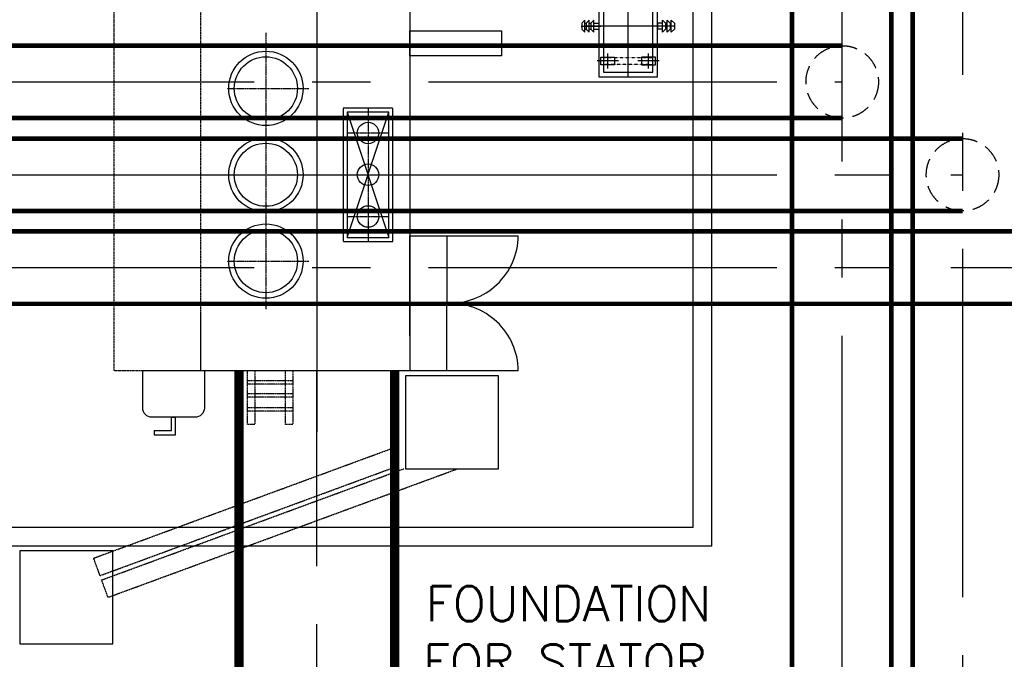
# Model space of a CAD drawing. Header units: inches. Extents: x -4968858 to -265257, y -220693 to 1871410.
# Tile 208 of 225: x -1887915 to -1877315, y 1186164 to 1193052. Entities that reach past the tile are written whole.
import ezdxf

# ---------------------------------------------------------------- set-up
doc = ezdxf.new("R2010")
doc.units = ezdxf.units.IN
doc.header["$MEASUREMENT"] = 0
for name, pattern in [('CENTER', [2, 1.25, -0.25, 0.25, -0.25]), ('CENTER2', [1.125, 0.75, -0.125, 0.125, -0.125]), ('CONTINOUS', [0]), ('DASHED', [0.75, 0.5, -0.25]), ('HID', [0.3, 0.2, -0.1]), ('HIDDEN', [0.375, 0.25, -0.125])]:
    doc.linetypes.add(name, pattern=pattern)
for name, color, linetype in [('DIM', 2, 'Continuous'), ('ductbank', 100, 'Continuous'), ('GRID', 8, 'Continuous'), ('IPB', 6, 'Continuous'), ('NG', 6, 'Continuous'), ('PIPE RACK', 150, 'Continuous'), ('road', 1, 'Continuous'), ('text', 7, 'Continuous'), ('TRAY', 7, 'Continuous')]:
    doc.layers.add(name, color=color, linetype=linetype)
doc.styles.add('ROMANS', font='romans.shx', dxfattribs={"width": 0.8})

# ---------------------------------------------------------------- blocks, each defined once
blk = doc.blocks.new('TG')
at = {"layer": 'text', "linetype": 'CONTINOUS', "lineweight": 15, "insert": (549501, 187387), "char_height": 375, "width": 3598.62, "attachment_point": 1, "rotation": 90, "style": 'ROMANS'}
blk.add_mtext('{\\W0.44101; \\W1;FOUNDATION \\P{\\W0.321965; }FOR STATOR \\P{\\W2.34577; }LIFTING  \\P{\\W0.679108; }STRUCTURE}', dxfattribs=at)
blk = doc.blocks.new('NGR')
at = {"layer": 'NG'}
for p, q in [((0, 545), (0, -654)), ((-220, 455), (-220, 295)), ((220, 455), (220, 295)), ((-335, 375), (-105, 375)), ((105, 375), (335, 375)), ((-506, 0), (-292, 0)), ((-498, 33), (-465, 65)), ((-498, -33), (-498, 33)), ((-465, 65), (-465, -65)), ((-465, 33), (-452, 33)), ((-452, 33), (-420, 65)), ((-452, -33), (-452, 33)), ((-420, 65), (-420, -65)), ((-420, 33), (-402, 33)), ((-402, 33), (-370, 65)), ((-402, -33), (-402, 33)), ((-375, 0), (463, 0)), ((-370, 65), (-370, -65)), ((-370, 33), (-315, 33)), ((-315, -33), (-315, 33)), ((506, 0), (292, 0)), ((370, 33), (315, 33)), ((315, -33), (315, 33)), ((402, 33), (370, 65)), ((370, 65), (370, -65)), ((420, 33), (402, 33)), ((402, -33), (402, 33)), ((452, 33), (420, 65)), ((420, 65), (420, -65)), ((465, 33), (452, 33)), ((452, -33), (452, 33)), ((498, 33), (465, 65)), ((465, 65), (465, -65)), ((498, -33), (498, 33)), ((-498, -33), (-465, -65)), ((-465, -33), (-452, -33)), ((-452, -33), (-420, -65)), ((-420, -33), (-402, -33)), ((-402, -33), (-370, -65)), ((-370, -33), (-315, -33)), ((370, -33), (315, -33)), ((402, -33), (370, -65)), ((420, -33), (402, -33)), ((452, -33), (420, -65)), ((465, -33), (452, -33)), ((498, -33), (465, -65)), ((-220, -295), (-220, -455)), ((220, -295), (220, -455)), ((-335, -375), (-105, -375)), ((105, -375), (335, -375))]:
    blk.add_line(p, q, dxfattribs=at)
for points in [[(315, -545), (315, 545), (-315, 545), (-315, -545)], [(265, -495), (265, 495), (-265, 495), (-265, -495)], [(-145, 415), (-295, 415), (-295, 335), (-145, 335)], [(145, 415), (295, 415), (295, 335), (145, 335)], [(-145, -415), (-295, -415), (-295, -335), (-145, -335)], [(145, -415), (295, -415), (295, -335), (145, -335)]]:
    blk.add_lwpolyline(points, close=True, dxfattribs=at)
at = {"layer": 'NG', "linetype": 'HIDDEN', "ltscale": 0.3}
for points in [[(-265, 342), (265, 342), (265, 408), (-265, 408)], [(-265, -342), (265, -342), (265, -408), (-265, -408)]]:
    blk.add_lwpolyline(points, close=True, dxfattribs=at)
blk = doc.blocks.new('UTCOMBINE')
at = {"color": 8, "linetype": 'CONTINOUS', "ltscale": 2}
for p, q in [((-721601, 53578, 0), (-721601, 41023, 0)), ((-721601, 53578), (-713200, 53578)), ((-721401, 53378, 0), (-721401, 41378, 0)), ((-721401, 53378), (-713200, 53378))]:
    blk.add_line(p, q, dxfattribs=at)
for p, q in [((-715597, 52378), (-715829, 52378)), ((-715829, 52378), (-715829, 52190, 0)), ((-715597, 52332), (-715597, 52378)), ((-715597, 52332), (-715783, 52332)), ((-715783, 52332), (-715783, 52190, 0)), ((-715783, 52190, 0), (-715829, 52190, 0)), ((-718350, 51311, 0), (-718350, 50759, 0))]:
    blk.add_line(p, q)
at = {"color": 8, "linetype": 'CENTER2', "ltscale": 2}
for p, q in [((-717350, 41697, 0), (-717350, 52348, 0)), ((-714183, 49578, 0), (-719328, 49578, 0)), ((-717135, 49578, 0), (-717565, 49578, 0))]:
    blk.add_line(p, q, dxfattribs=at)
at = {"color": 2, "linetype": 'CENTER'}
for p, q in [((-716800, 48050, 0), (-716800, 51024, 0)), ((-716382, 50508, 0), (-717264, 50508, 0)), ((-717900, 48861, 0), (-717900, 50295, 0)), ((-717675, 50028, 0), (-718125, 50028, 0)), ((-717350, 49363, 0), (-717350, 49793, 0)), ((-717675, 49128, 0), (-718125, 49128, 0)), ((-716382, 48648, 0), (-717264, 48648, 0))]:
    blk.add_line(p, q, dxfattribs=at)
at = {"linetype": 'CENTER'}
blk.add_line((-718291, 50961, 0), (-718840, 50961, 0), dxfattribs=at)
at = {"color": 2, "linetype": 'CENTER', "elevation": 0}
for points in [[(-717091, 52268), (-717011, 52268), (-717011, 51686), (-717091, 51686)], [(-716680, 52268), (-716601, 52268), (-716601, 51686), (-716680, 51686)], [(-717091, 52125), (-716601, 52125), (-716601, 52085), (-717091, 52085)], [(-717091, 51973), (-716601, 51973), (-716601, 51932), (-717091, 51932)], [(-717091, 51834), (-716601, 51834), (-716601, 51794), (-717091, 51794)]]:
    blk.add_lwpolyline(points, close=True, dxfattribs=at)
at = {"elevation": 0}
blk.add_lwpolyline([(-716038, 52190), (-715574, 52190, -0.414214), (-715474, 52090), (-715474, 51686), (-716138, 51686), (-716138, 52090, -0.414214)], format="xyb", close=True, dxfattribs=at)
at = {"layer": 'IPB'}
for p, q in [((-718750, 51686, 0), (-719518, 51686, 0)), ((-718350, 47470, 0), (-718350, 51686, 0)), ((-716100, 51686, 0), (-718350, 51686, 0)), ((-716100, 51686, 0), (-716100, 51080, 0)), ((-718750, 50236, 0), (-719518, 50236, 0))]:
    blk.add_line(p, q, dxfattribs=at)
at = {"layer": 'IPB', "color": 1}
for p, q in [((-717675, 48903, 0), (-718125, 50253, 0)), ((-717675, 50253, 0), (-718125, 48903, 0))]:
    blk.add_line(p, q, dxfattribs=at)
at = {"layer": 'IPB', "elevation": 0}
for points in [[(-718350, 51686), (-718750, 51686), (-718750, 50961), (-718350, 50961)], [(-718350, 50236), (-718750, 50236), (-718750, 50961), (-718350, 50961)], [(-717675, 48903), (-717675, 50253), (-718125, 50253), (-718125, 48903)], [(-719337, 48030), (-719337, 48299), (-718350, 48299), (-718350, 48030)]]:
    blk.add_lwpolyline(points, close=True, dxfattribs=at)
at = {"layer": 'IPB', "linetype": 'DASHED', "elevation": 0}
blk.add_lwpolyline([(-716100, 47470), (-715163, 47470), (-715163, 51686), (-716100, 51686)], close=True, dxfattribs=at)
at = {"layer": 'IPB', "linetype": 'HIDDEN', "elevation": 0}
blk.add_lwpolyline([(-717633, 48861), (-717633, 50295), (-718167, 50295), (-718167, 48861)], close=True, dxfattribs=at)
at = {"layer": 'IPB', "color": 1, "elevation": 0}
blk.add_lwpolyline([(-718125, 48903), (-717675, 48903), (-717675, 50253), (-718125, 50253)], close=True, dxfattribs=at)
at = {"layer": 'IPB'}
for centre, radius in [((-716800, 50508, 0), 400), ((-716800, 50508, 0), 340), ((-717900, 50028, 0), 116), ((-716800, 49578, 0), 400), ((-716800, 49578, 0), 340), ((-717900, 49578, 0), 116), ((-717900, 49128, 0), 116), ((-716800, 48648, 0), 400), ((-716800, 48648, 0), 340)]:
    blk.add_circle(centre, radius, dxfattribs=at)
for centre, start, end in [((-718782, 51697, 0), 180.826, 272.4655), ((-718782, 50225, 0), 87.5345, 179.174)]:
    blk.add_arc(centre, 736, start, end, dxfattribs=at)
at = {"layer": 'TRAY'}
blk.add_blockref('NGR', (-720700, 47978, 0), dxfattribs=at)
blk = doc.blocks.new('TFMR YARD')
at = {"color": 2, "linetype": 'CENTER2', "ltscale": 5000}
for p, q in [((-88323, 247538, 0), (-72623, 247538, 0)), ((-88323, 246538, 0), (-71323, 246538, 0)), ((-88323, 245538, 0), (-70023, 245538, 0)), ((-78273, 236700, 0), (-78273, 244430, 0))]:
    blk.add_line(p, q, dxfattribs=at)
for points in [[(-71323, 262614), (-71323, 231470)], [(-72623, 261680), (-72623, 231457)]]:
    blk.add_lwpolyline(points, dxfattribs=at)
at = {"color": 1, "const_width": 50}
for points in [[(-73158, 231457), (-73158, 260328)], [(-72088, 231457), (-72088, 260328)], [(-71858, 231457), (-71858, 260328)]]:
    blk.add_lwpolyline(points, dxfattribs=at)
at = {"color": 3, "linetype": 'HIDDEN', "ltscale": 5000, "const_width": 100, "elevation": 0}
for points in [[(-79111, 236700), (-79111, 244430)], [(-77435, 236700), (-77435, 244430)]]:
    blk.add_lwpolyline(points, dxfattribs=at)
at = {"color": 5, "linetype": 'HID', "ltscale": 1000}
blk.add_circle((-72618, 247538, 0), 390, dxfattribs=at)
at = {"color": 2, "linetype": 'HID', "ltscale": 1000}
blk.add_circle((-71323, 246538, 0), 390, dxfattribs=at)
at = {"layer": 'DIM', "color": 1, "linetype": 'CONTINOUS', "lineweight": 15, "const_width": 50, "elevation": 0}
for points in [[(-87823, 247928), (-72623, 247928)], [(-87823, 247148), (-72623, 247148)], [(-87823, 246928), (-71323, 246928)], [(-87823, 246148), (-71323, 246148)], [(-87823, 245928), (-70023, 245928)], [(-87823, 245148), (-70023, 245148)]]:
    blk.add_lwpolyline(points, dxfattribs=at)
at = {"layer": 'GRID', "color": 1, "rotation": 180}
blk.add_blockref('UTCOMBINE', (-795623, 296116, 0), dxfattribs=at)
blk = doc.blocks.new('CABLE TRENCH')
blk.add_lwpolyline([(1165276, 231888), (1164276, 231888), (1164276, 230888), (1165276, 230888)], close=True)
at = {"elevation": 0}
blk.add_lwpolyline([(1161124, 230004), (1160124, 230004), (1160124, 229004), (1161124, 229004)], close=True, dxfattribs=at)
at = {"layer": 'ductbank', "linetype": 'HIDDEN'}
for p, q in [((1160918, 229926), (1164192, 231131)), ((1160918, 229926), (1164192, 231131)), ((1160987, 229738), (1164192, 230918)), ((1161004, 229691), (1164256, 230888)), ((1161073, 229504), (1164835, 230888)), ((1160987, 229738), (1160918, 229926)), ((1161073, 229504), (1161004, 229691))]:
    blk.add_line(p, q, dxfattribs=at)

msp = doc.modelspace()

# ---------------------------------------------------------------- block references
at = {"layer": 'PIPE RACK', "linetype": 'CONTINOUS', "lineweight": 15, "rotation": 270}
msp.add_blockref('TG', (-2071041.4, 1736451.5), dxfattribs=at)

# ---------------------------------------------------------------- next in the draw order: block references
at = {"color": 1, "linetype": 'CONTINOUS', "lineweight": 15}
msp.add_blockref('TFMR YARD', (-1806442, 944844), dxfattribs=at)
at = {"layer": 'road', "lineweight": 30}
msp.add_blockref('CABLE TRENCH', (-3048036.9, 957327.8), dxfattribs=at)

doc.saveas('drawing.dxf')
